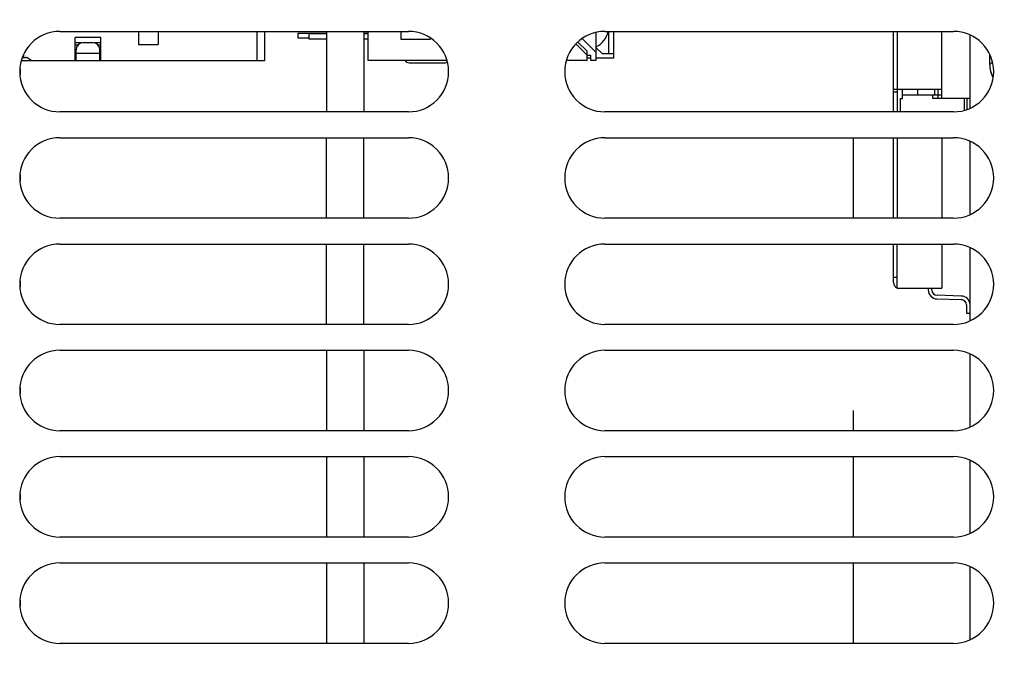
# Model space of a CAD drawing. Header units: inches. Extents: x 0 to 34, y 0 to 22.
# Tile 66 of 103: x 13.9 to 16, y 10.5 to 11.9. Entities that reach past the tile are written whole.
import ezdxf

# ---------------------------------------------------------------- set-up
doc = ezdxf.new("R2010")
doc.units = ezdxf.units.IN
doc.header["$LTSCALE"] = 1.87
doc.header["$MEASUREMENT"] = 0
doc.layers.get('0').update_dxf_attribs({"linetype": 'CONTINUOUS'})
for name, color, linetype in [('02___PRT_ALL_AXES', 7, 'CONTINUOUS'), ('03___PRT_ALL_CURVES', 7, 'CONTINUOUS'), ('BLUE_GOO', 7, 'CONTINUOUS'), ('DIMENSIONS', 7, 'CONTINUOUS'), ('NONECAD', 7, 'CONTINUOUS')]:
    doc.layers.add(name, color=color, linetype=linetype)
doc.styles.get("Standard").update_dxf_attribs({"font": 'txt', "width": 0.8})
doc.dimstyles.new('DIMSTYLE_1', dxfattribs={"dimtxt": 0.125, "dimasz": 0.18, "dimexe": 0.125, "dimexo": 0.0625, "dimgap": 0.0625, "dimtad": 0, "dimtih": 1, "dimtoh": 1, "dimzin": 4, "dimdsep": 46, "dimtxsty": 'STANDARD', "dimblk": '_FILLED', "dimblk1": '_FILLED', "dimblk2": '_FILLED', "dimcen": 0.09, "dimadec": 0, "dimazin": 0, "dimtp": 0.01, "dimtm": 0.01, "dimtfac": 1, "dimtofl": 0, "dimtmove": 0, "dimatfit": 3, "dimldrblk": '_FILLED', "dimfxl": 1, "dimtolj": 1, "dimtzin": 4, "dimarcsym": 0})

# ---------------------------------------------------------------- blocks, each defined once
blk = doc.blocks.new('_FILLED')
at = {"color": 0, "linetype": 'BYBLOCK'}
blk.add_solid([(0, 0), (-1, 0.174), (-1, -0.174)], dxfattribs=at)
blk = doc.blocks.new('*D5')
at = {"layer": 'DIMENSIONS', "color": 2, "linetype": 'CONTINUOUS'}
for p, q in [((15.7295, 13.0406), (22.6206, 13.0406)), ((22.4956, 13.0406), (22.4956, 10.7789)), ((22.4956, 8.2671), (22.4956, 10.5289)), ((20.9262, 8.2671), (22.6206, 8.2671))]:
    blk.add_line(p, q, dxfattribs=at)
at = {"layer": 'DIMENSIONS', "color": 2, "linetype": 'CONTINUOUS', "xscale": 0.18, "yscale": 0.18, "zscale": 0.18}
for p, rotation in [((22.4956, 13.0406), 90), ((22.4956, 8.2671), 270)]:
    blk.add_blockref('_FILLED', p, dxfattribs=dict(at, rotation=rotation))
at = {"layer": 'DIMENSIONS', "color": 2, "linetype": 'CONTINUOUS', "insert": (22.4956, 10.7164), "char_height": 0.125, "width": 1.225, "attachment_point": 2, "line_spacing_factor": 0.9}
blk.add_mtext('4.77{\\Ftxt.shx;\\W1.000000;\\H0.125000; }[121.2]', dxfattribs=at)

msp = doc.modelspace()

# ---------------------------------------------------------------- linework, layer by layer
at = {"color": 7, "linetype": 'CONTINUOUS'}
for p, q in [((14.1206, 11.8335), (14.1206, 11.8046)), ((14.1639, 11.8335), (14.1639, 11.8046)), ((14.3815, 11.8335), (14.3815, 11.7692)), ((14.3992, 11.7692), (14.3992, 11.8335)), ((14.4718, 11.8295), (14.4718, 11.8195)), ((14.4718, 11.8295), (14.5348, 11.8295)), ((14.4968, 11.8165), (14.4968, 11.8285)), ((14.5348, 11.8285), (14.4968, 11.8285)), ((14.6168, 11.8295), (14.6268, 11.8295)), ((14.6268, 11.8285), (14.6168, 11.8285)), ((14.6268, 11.7695), (14.6268, 11.8335)), ((14.6988, 11.8335), (14.6988, 11.8165)), ((15.1288, 11.7695), (15.1288, 11.8309)), ((15.1568, 11.7845), (15.1568, 11.8335)), ((15.1668, 11.8335), (15.1668, 11.7745)), ((13.9809, 11.7692), (13.9809, 11.8204)), ((14.038, 11.8204), (13.9809, 11.8204)), ((13.9967, 11.8084), (13.9809, 11.8084)), ((13.9809, 11.8042), (13.988, 11.8042)), ((14.02, 11.8086), (13.9988, 11.8086)), ((14.038, 11.8084), (14.0222, 11.8084)), ((14.0308, 11.8042), (14.038, 11.8042)), ((14.038, 11.7692), (14.038, 11.8204)), ((14.1206, 11.8046), (14.1639, 11.8046)), ((14.4718, 11.8195), (14.4968, 11.8195)), ((14.5348, 11.8165), (14.4968, 11.8165)), ((14.6268, 11.8165), (14.6168, 11.8165)), ((14.6988, 11.8165), (14.7638, 11.8165)), ((14.7638, 11.8165), (14.7638, 11.8183)), ((15.0844, 11.8058), (15.1088, 11.7815)), ((15.0888, 11.8099), (15.1088, 11.79)), ((15.1288, 11.787), (15.0984, 11.8173)), ((13.8683, 11.7761), (13.8683, 11.7832)), ((13.9809, 11.781), (13.983, 11.781)), ((13.983, 11.7692), (13.983, 11.7928)), ((14.0358, 11.785), (13.983, 11.785)), ((14.0358, 11.7692), (14.0358, 11.7928)), ((14.0358, 11.781), (14.038, 11.781)), ((15.1088, 11.7695), (15.1088, 11.79)), ((15.1088, 11.7815), (15.1168, 11.7815)), ((15.1168, 11.7695), (15.1168, 11.7815)), ((15.1288, 11.7975), (15.1418, 11.7845)), ((15.1418, 11.7845), (15.1668, 11.7845)), ((13.8625, 11.7692), (14.3992, 11.7692)), ((13.8654, 11.7761), (13.8743, 11.7761)), ((13.8766, 11.7754), (13.8844, 11.7699)), ((14.8001, 11.7695), (14.6268, 11.7695)), ((14.7168, 11.7645), (14.7968, 11.7645)), ((15.1088, 11.7695), (15.0635, 11.7695)), ((15.1168, 11.7745), (15.1088, 11.7745)), ((15.1288, 11.7695), (15.1168, 11.7695)), ((15.1668, 11.7745), (15.1288, 11.7745))]:
    msp.add_line(p, q, dxfattribs=at)
at = {"color": 6, "linetype": 'CONTINUOUS'}
for p, q in [((15.7837, 11.6563), (15.7837, 11.8335)), ((15.7916, 11.8335), (15.7916, 11.6563)), ((15.89, 11.6856), (15.89, 11.8335)), ((15.89, 11.7053), (15.7837, 11.7053)), ((15.7916, 11.6994), (15.7837, 11.6994)), ((15.8034, 11.6856), (15.8034, 11.7053)), ((15.8034, 11.6935), (15.89, 11.6935)), ((15.8369, 11.7053), (15.8369, 11.6935)), ((15.8703, 11.6856), (15.8703, 11.6935)), ((15.8743, 11.7053), (15.8743, 11.6935)), ((15.8821, 11.6856), (15.8821, 11.7053)), ((15.7995, 11.6563), (15.7995, 11.6856)), ((15.7995, 11.6856), (15.8034, 11.6856)), ((15.9522, 11.6856), (15.8703, 11.6856)), ((15.9404, 11.6599), (15.9404, 11.6856)), ((15.9463, 11.6624), (15.9463, 11.6856)), ((15.7837, 11.4222), (15.7837, 11.5993)), ((15.7916, 11.5993), (15.7916, 11.4222)), ((15.89, 11.5993), (15.89, 11.4222)), ((15.7837, 11.2801), (15.7837, 11.3652)), ((15.7916, 11.2683), (15.7916, 11.3652)), ((15.89, 11.3652), (15.89, 11.2683)), ((15.7837, 11.2919), (15.7916, 11.2919)), ((15.7916, 11.2683), (15.89, 11.2683)), ((15.8605, 11.2683), (15.8605, 11.264)), ((15.8684, 11.264), (15.8684, 11.2683)), ((15.8796, 11.2443), (15.933, 11.2427)), ((15.9332, 11.2506), (15.8798, 11.2522)), ((15.9445, 11.2309), (15.9445, 11.2132)), ((15.9445, 11.2132), (15.9522, 11.2132))]:
    msp.add_line(p, q, dxfattribs=at)
at = {"color": 3, "linetype": 'CONTINUOUS'}
msp.add_line((15.9958, 11.7606), (15.9958, 11.7819), dxfattribs=at)
at = {"color": 7, "linetype": 'CONTINUOUS'}
for centre, radius, start, end in [((15.1068, 11.8445), 0.05, 296.2343, 346.8358), ((13.9988, 11.7928), 0.0157, 90, 180), ((14.02, 11.7928), 0.0157, 0, 90), ((13.8743, 11.7722), 0.00394, 55.008, 90), ((13.8866, 11.7732), 0.00394, 235.008, 270), ((14.7168, 11.7745), 0.01, 210.3834, 270), ((14.7968, 11.7745), 0.01, 270, 295.7469)]:
    msp.add_arc(centre, radius, start, end, dxfattribs=at)
at = {"color": 3, "linetype": 'CONTINUOUS'}
msp.add_arc((16.0558, 11.7606), 0.06, 180, 207.891, dxfattribs=at)
at = {"color": 6, "linetype": 'CONTINUOUS'}
for centre, radius, start, end in [((15.7955, 11.2801), 0.0118, 180, 250.452), ((15.8802, 11.264), 0.0197, 180, 268.3), ((15.8802, 11.264), 0.0118, 180, 268.3), ((15.9327, 11.2309), 0.0118, 360, 88.3), ((15.9327, 11.2309), 0.0197, 2.3705, 88.3)]:
    msp.add_arc(centre, radius, start, end, dxfattribs=at)
at = {"layer": '02___PRT_ALL_AXES', "color": 7, "linetype": 'CONTINUOUS'}
for p, q in [((13.9475, 11.8335), (14.7152, 11.8335)), ((15.1483, 11.8335), (15.916, 11.8335)), ((14.7152, 11.6563), (13.9475, 11.6563)), ((15.916, 11.6563), (15.1483, 11.6563)), ((13.9475, 11.5993), (14.7152, 11.5993)), ((15.1483, 11.5993), (15.916, 11.5993)), ((14.7152, 11.4222), (13.9475, 11.4222)), ((15.916, 11.4222), (15.1483, 11.4222)), ((13.9475, 11.3652), (14.7152, 11.3652)), ((15.1483, 11.3652), (15.916, 11.3652)), ((14.7152, 11.188), (13.9475, 11.188)), ((15.916, 11.188), (15.1483, 11.188)), ((13.9475, 11.1311), (14.7152, 11.1311)), ((15.1483, 11.1311), (15.916, 11.1311)), ((14.7152, 10.9539), (13.9475, 10.9539)), ((15.916, 10.9539), (15.1483, 10.9539)), ((13.9475, 10.8969), (14.7152, 10.8969)), ((15.1483, 10.8969), (15.916, 10.8969)), ((14.7152, 10.7197), (13.9475, 10.7197)), ((15.916, 10.7197), (15.1483, 10.7197)), ((13.9475, 10.6628), (14.7152, 10.6628)), ((15.1483, 10.6628), (15.916, 10.6628)), ((14.7152, 10.4856), (13.9475, 10.4856)), ((15.916, 10.4856), (15.1483, 10.4856))]:
    msp.add_line(p, q, dxfattribs=at)
for centre, start, end in [((13.9475, 11.7449), 90, 270), ((14.7152, 11.7449), 270, 90), ((15.1483, 11.7449), 90, 270), ((15.916, 11.7449), 270, 90), ((13.9475, 11.5107), 90, 270), ((14.7152, 11.5107), 270, 90), ((15.1483, 11.5107), 90, 270), ((15.916, 11.5107), 270, 90), ((13.9475, 11.2766), 90, 270), ((14.7152, 11.2766), 270, 90), ((15.1483, 11.2766), 90, 270), ((15.916, 11.2766), 270, 90), ((13.9475, 11.0425), 90, 270), ((14.7152, 11.0425), 270, 90), ((15.1483, 11.0425), 90, 270), ((15.916, 11.0425), 270, 90), ((13.9475, 10.8083), 90, 270), ((14.7152, 10.8083), 270, 90), ((15.1483, 10.8083), 90, 270), ((15.916, 10.8083), 270, 90), ((13.9475, 10.5742), 90, 270), ((14.7152, 10.5742), 270, 90), ((15.1483, 10.5742), 90, 270), ((15.916, 10.5742), 270, 90)]:
    msp.add_arc(centre, 0.0886, start, end, dxfattribs=at)
at = {"layer": '03___PRT_ALL_CURVES', "color": 4, "linetype": 'CONTINUOUS'}
msp.add_line((15.9958, 11.7606), (15.9958, 11.7819), dxfattribs=at)
at = {"layer": '03___PRT_ALL_CURVES', "color": 2, "linetype": 'CONTINUOUS'}
msp.add_line((15.9958, 11.7606), (16.0018, 11.7666), dxfattribs=at)
at = {"layer": '03___PRT_ALL_CURVES', "color": 4, "linetype": 'CONTINUOUS'}
msp.add_arc((16.0558, 11.7606), 0.06, 180, 208.2687, dxfattribs=at)
at = {"layer": 'BLUE_GOO', "color": 4, "linetype": 'CONTINUOUS'}
for p, q in [((15.6952, 11.5993), (15.6952, 11.4222)), ((15.6952, 10.9985), (15.6952, 10.9539)), ((15.6952, 10.8969), (15.6952, 10.7197)), ((15.6952, 10.6628), (15.6952, 10.4856))]:
    msp.add_line(p, q, dxfattribs=at)
at = {"layer": 'NONECAD', "color": 4, "linetype": 'CONTINUOUS'}
for p, q in [((14.5348, 11.8335), (14.5348, 11.6563)), ((14.6168, 11.8335), (14.6168, 11.6563)), ((15.9522, 11.825), (15.9522, 11.6648)), ((14.5348, 11.4222), (14.5348, 11.5993)), ((14.6168, 11.4222), (14.6168, 11.5993)), ((15.9522, 11.5905), (15.9522, 11.4307)), ((14.5348, 11.188), (14.5348, 11.3652)), ((14.6168, 11.188), (14.6168, 11.3652)), ((15.9522, 11.3567), (15.9522, 11.1965)), ((14.5348, 11.1311), (14.5348, 10.9539)), ((14.6168, 11.1311), (14.6168, 10.9539)), ((15.9522, 11.1225), (15.9522, 10.9624)), ((14.5348, 10.8969), (14.5348, 10.7197)), ((14.6168, 10.8969), (14.6168, 10.7197)), ((15.9522, 10.8884), (15.9522, 10.7283)), ((14.5348, 10.6628), (14.5348, 10.4856)), ((14.6168, 10.6628), (14.6168, 10.4856)), ((15.9522, 10.6543), (15.9522, 10.4941))]:
    msp.add_line(p, q, dxfattribs=at)
at = {"layer": 'NONECAD', "color": 7, "linetype": 'CONTINUOUS'}
for p, q in [((13.8598, 11.7514), (13.8598, 11.7383)), ((15.9522, 11.5905), (15.9522, 11.5908)), ((13.8598, 11.5173), (13.8598, 11.5042)), ((13.8598, 11.2831), (13.8598, 11.2701)), ((13.8598, 11.049), (13.8598, 11.0359)), ((13.8598, 10.8149), (13.8598, 10.8018)), ((13.8598, 10.5807), (13.8598, 10.5676))]:
    msp.add_line(p, q, dxfattribs=at)

# ---------------------------------------------------------------- dimensions: what is measured, and where the dimension line sits
at = {"layer": 'DIMENSIONS', "color": 2, "linetype": 'CONTINUOUS'}
dim = msp.add_linear_dim(base=(22.4956, 13.0406), p1=(20.8637, 8.2671), p2=(15.667, 13.0406), angle=90, dimstyle='DIMSTYLE_1', dxfattribs=at)
dim.commit()
dim.dimension.update_dxf_attribs({"geometry": '*D5', "text_midpoint": (22.4956, 10.6539), "dimtype": 160})

doc.saveas('drawing.dxf')
